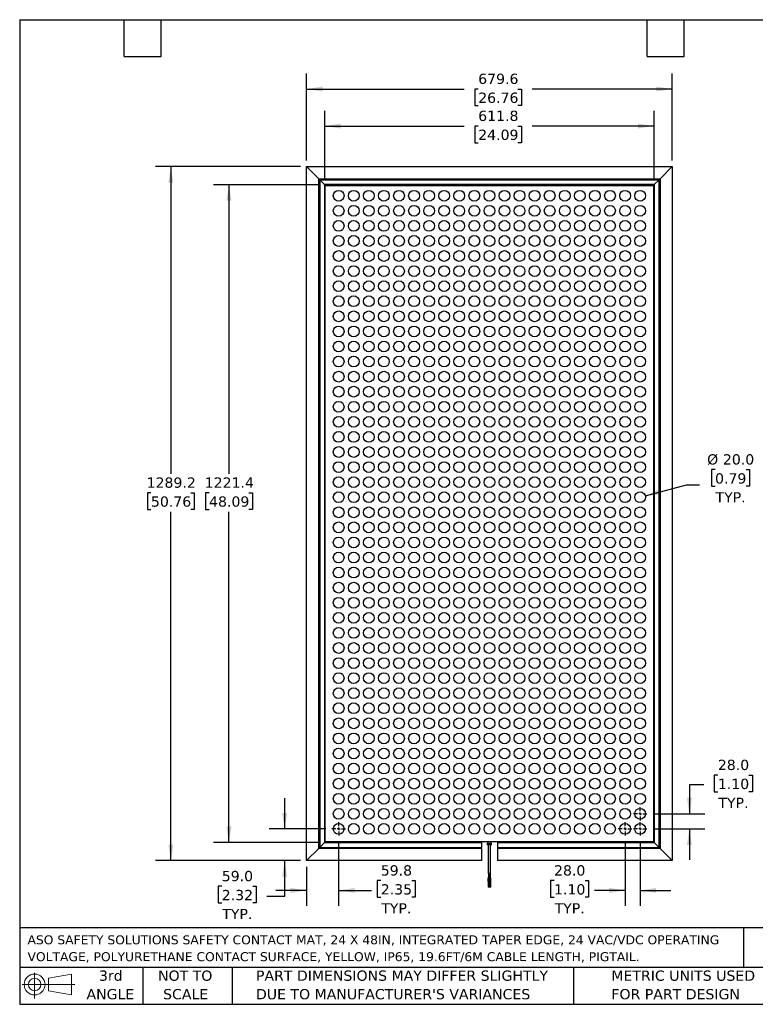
# Model space of a CAD drawing. Header units: millimetres. Extents: x 57 to 2457, y 57 to 1886.
# Tile 1 of 38: x 57 to 1424, y 57 to 1886. Entities that reach past the tile are written whole.
import ezdxf

# ---------------------------------------------------------------- set-up
doc = ezdxf.new("R2010")
doc.units = ezdxf.units.MM
doc.header["$LTSCALE"] = 9
doc.linetypes.add('SLD-Center', pattern=[19.05, 15.24, -1.27, 1.27, -1.27])
doc.linetypes.add('SLD-Solid', pattern=[0])
doc.layers.add('CENTER', color=40, linetype='SLD-Center')
doc.layers.add('DIMENSIONS', color=140, linetype='SLD-Solid', lineweight=25)
doc.layers.add('TEXT', color=140, linetype='SLD-Solid', lineweight=25)
doc.styles.add('SLDTEXTSTYLE0', font='VERDANA.TTF')
doc.dimstyles.new('SLDDIMSTYLE0', dxfattribs={"dimtxt": 19.42207, "dimasz": 29.718, "dimexe": 0, "dimexo": 0.0625, "dimgap": 4.855518, "dimtad": 0, "dimtih": 1, "dimtoh": 1, "dimrnd": 1e-09, "dimzin": 12, "dimdsep": 46, "dimtxsty": 'SLDTEXTSTYLE0', "dimsah": 1, "dimcen": 0.09, "dimadec": 0, "dimazin": 3, "dimtfac": 1, "dimtofl": 0, "dimtmove": 0, "dimatfit": 3, "dimfxl": 0, "dimfrac": 2, "dimtolj": 1, "dimtzin": 12, "dimarcsym": 0})
doc.dimstyles.new('SLDDIMSTYLE1', dxfattribs={"dimtxt": 19.42207, "dimasz": 29.718, "dimexe": 0, "dimexo": 0.0625, "dimgap": 4.855518, "dimtad": 0, "dimtih": 1, "dimtoh": 1, "dimrnd": 1e-09, "dimzin": 12, "dimdsep": 46, "dimtxsty": 'SLDTEXTSTYLE0', "dimsah": 1, "dimcen": 0.09, "dimadec": 0, "dimazin": 3, "dimtfac": 1, "dimtmove": 0, "dimatfit": 0, "dimfxl": 0, "dimfrac": 2, "dimtolj": 1, "dimtzin": 12, "dimarcsym": 0})
doc.dimstyles.new('SLDDIMSTYLE2', dxfattribs={"dimtxt": 19.42207, "dimasz": 29.718, "dimexe": 0, "dimexo": 0.0625, "dimgap": 4.855518, "dimtad": 0, "dimtih": 1, "dimtoh": 1, "dimrnd": 1e-09, "dimzin": 4, "dimdsep": 46, "dimtxsty": 'SLDTEXTSTYLE0', "dimsah": 1, "dimcen": 0.09, "dimadec": 0, "dimazin": 1, "dimtfac": 1, "dimtmove": 0, "dimatfit": 0, "dimfxl": 0, "dimfrac": 2, "dimtolj": 1, "dimtzin": 12, "dimarcsym": 0})
doc.dimstyles.new('SLDDIMSTYLE3', dxfattribs={"dimtxt": 19.42207, "dimasz": 29.718, "dimexe": 0, "dimexo": 0.0625, "dimgap": 4.855518, "dimtad": 0, "dimtih": 1, "dimtoh": 1, "dimrnd": 1e-09, "dimzin": 4, "dimdsep": 46, "dimtxsty": 'SLDTEXTSTYLE0', "dimsah": 1, "dimcen": 0, "dimadec": 0, "dimazin": 1, "dimtfac": 1, "dimtofl": 0, "dimtmove": 0, "dimatfit": 3, "dimfxl": 0, "dimfrac": 2, "dimtolj": 1, "dimtzin": 12, "dimarcsym": 0})

# ---------------------------------------------------------------- blocks, each defined once
blk = doc.blocks.new('Block11')
at = {"color": 7, "linetype": 'SLD-Solid', "lineweight": 18}
for p, q in [((23.3, 47.8), (23.3, 0)), ((49.3, 37.5), (91.6, 45.3)), ((49.3, 14.4), (49.3, 37.5)), ((91.6, 45.3), (91.6, 6.6)), ((0, 25.9), (97.9, 25.9)), ((49.3, 14.4), (91.6, 6.6))]:
    blk.add_line(p, q, dxfattribs=at)
for radius in [19.4, 11.6]:
    blk.add_circle((23.3, 25.9), radius, dxfattribs=at)
blk = doc.blocks.new('Block12')
at = {"color": 7, "linetype": 'Continuous'}
blk.add_blockref('Block11', (0, 0), dxfattribs=at)
blk = doc.blocks.new('SW_NOTE_0')
at = {"layer": 'TEXT', "color": 0, "char_height": 16.669, "attachment_point": 1, "style": 'SLDTEXTSTYLE0'}
for s, insert in [('ASO SAFETY SOLUTIONS SAFETY CONTACT MAT, 24 X 48IN, INTEGRATED TAPER EDGE, 24 VAC/VDC OPERATING ', (0, 21.2)), ('VOLTAGE, POLYURETHANE CONTACT SURFACE, YELLOW, IP65, 19.6FT/6M CABLE LENGTH, PIGTAIL.', (0, -10.1))]:
    blk.add_mtext(s, dxfattribs=dict(at, insert=insert))
blk = doc.blocks.new('SW_NOTE_0_3')
at = {"layer": 'TEXT', "color": 0, "char_height": 19.05, "attachment_point": 1, "style": 'SLDTEXTSTYLE0'}
for s, insert in [('PART DIMENSIONS MAY DIFFER SLIGHTLY ', (0, 24.2)), ("DUE TO MANUFACTURER'S VARIANCES", (0, -10.2))]:
    blk.add_mtext(s, dxfattribs=dict(at, insert=insert))
blk = doc.blocks.new('SW_NOTE_0_4')
at = {"layer": 'TEXT', "color": 0, "char_height": 19.05, "attachment_point": 2, "style": 'SLDTEXTSTYLE0'}
for s, insert in [('NOT TO', (47.3, 24.2)), ('SCALE', (48.2, -10.2))]:
    blk.add_mtext(s, dxfattribs=dict(at, insert=insert))
blk = doc.blocks.new('SW_NOTE_0_5')
at = {"layer": 'TEXT', "color": 0, "char_height": 19.05, "attachment_point": 2, "style": 'SLDTEXTSTYLE0'}
for s, insert in [('3rd', (20.8, 24.2)), ('ANGLE', (20, -10.2))]:
    blk.add_mtext(s, dxfattribs=dict(at, insert=insert))
blk = doc.blocks.new('SW_NOTE_0_6')
at = {"layer": 'TEXT', "color": 0, "char_height": 19.05, "attachment_point": 1, "style": 'SLDTEXTSTYLE0'}
for s, insert in [('METRIC UNITS USED ', (0, 24.2)), ('FOR PART DESIGN', (0, -10.2))]:
    blk.add_mtext(s, dxfattribs=dict(at, insert=insert))
blk = doc.blocks.new('_D')
at = {"layer": 'DIMENSIONS'}
for p, q in [((623.8, 1590.7), (623.8, 1716.9)), ((1235.6, 1590.7), (1235.6, 1716.9)), ((623.8, 1688.4), (882.6, 1688.4)), ((908.9, 1688.4), (902.4, 1688.4)), ((902.4, 1688.4), (902.4, 1657.5)), ((982.8, 1688.4), (989.3, 1688.4)), ((989.3, 1688.4), (989.3, 1657.5)), ((1235.6, 1688.4), (1009.1, 1688.4)), ((902.4, 1657.5), (908.9, 1657.5)), ((989.3, 1657.5), (982.8, 1657.5))]:
    blk.add_line(p, q, dxfattribs=at)
for points in [[(623.8, 1688.4), (653.5, 1683.8), (653.5, 1692.9)], [(1235.6, 1688.4), (1205.9, 1692.9), (1205.9, 1683.8)]]:
    blk.add_solid(points, dxfattribs=at)
at = {"layer": 'DIMENSIONS', "char_height": 19.05, "attachment_point": 1, "style": 'SLDTEXTSTYLE0'}
for s, insert in [('611.8', (908.9, 1716.9)), ('24.09', (908.9, 1681.7))]:
    blk.add_mtext(s, dxfattribs=dict(at, insert=insert))
blk = doc.blocks.new('_D_1')
at = {"layer": 'DIMENSIONS'}
for p, q in [((589.9, 1624.6), (589.9, 1785.8)), ((1269.5, 1624.6), (1269.5, 1785.8)), ((589.9, 1757.2), (882.6, 1757.2)), ((908.9, 1757.2), (902.4, 1757.2)), ((902.4, 1757.2), (902.4, 1726.3)), ((982.8, 1757.2), (989.3, 1757.2)), ((989.3, 1757.2), (989.3, 1726.3)), ((1269.5, 1757.2), (1009.1, 1757.2)), ((902.4, 1726.3), (908.9, 1726.3)), ((989.3, 1726.3), (982.8, 1726.3))]:
    blk.add_line(p, q, dxfattribs=at)
for points in [[(589.9, 1757.2), (619.7, 1752.6), (619.7, 1761.8)], [(1269.5, 1757.2), (1239.8, 1761.8), (1239.8, 1752.6)]]:
    blk.add_solid(points, dxfattribs=at)
at = {"layer": 'DIMENSIONS', "char_height": 19.05, "attachment_point": 1, "style": 'SLDTEXTSTYLE0'}
for s, insert in [('679.6', (908.9, 1785.7)), ('26.76', (908.9, 1750.5))]:
    blk.add_mtext(s, dxfattribs=dict(at, insert=insert))
blk = doc.blocks.new('_D_2')
at = {"layer": 'DIMENSIONS'}
for p, q in [((612.4, 1579.3), (417.4, 1579.3)), ((445.9, 1579.3), (445.9, 1042.4)), ((409, 1007.2), (402.5, 1007.2)), ((402.5, 1007.2), (402.5, 976.3)), ((482.9, 1007.2), (489.4, 1007.2)), ((489.4, 1007.2), (489.4, 976.3)), ((402.5, 976.3), (409, 976.3)), ((445.9, 357.9), (445.9, 972)), ((489.4, 976.3), (482.9, 976.3)), ((612.4, 357.9), (417.4, 357.9))]:
    blk.add_line(p, q, dxfattribs=at)
for points in [[(445.9, 1579.3), (441.4, 1549.6), (450.5, 1549.6)], [(445.9, 357.9), (450.5, 387.6), (441.4, 387.6)]]:
    blk.add_solid(points, dxfattribs=at)
at = {"layer": 'DIMENSIONS', "char_height": 19.05, "attachment_point": 1, "style": 'SLDTEXTSTYLE0'}
for s, insert in [('1221.4', (400.9, 1035.7)), ('48.09', (409, 1000.5))]:
    blk.add_mtext(s, dxfattribs=dict(at, insert=insert))
blk = doc.blocks.new('_D_3')
at = {"layer": 'DIMENSIONS'}
for p, q in [((578.5, 1613.2), (309.4, 1613.2)), ((337.9, 1613.2), (337.9, 1042.4)), ((301, 1007.2), (294.5, 1007.2)), ((294.5, 1007.2), (294.5, 976.3)), ((374.9, 1007.2), (381.4, 1007.2)), ((381.4, 1007.2), (381.4, 976.3)), ((294.5, 976.3), (301, 976.3)), ((337.9, 324), (337.9, 972)), ((381.4, 976.3), (374.9, 976.3)), ((578.5, 324), (309.4, 324))]:
    blk.add_line(p, q, dxfattribs=at)
for points in [[(337.9, 1613.2), (333.4, 1583.5), (342.5, 1583.5)], [(337.9, 324), (342.5, 353.7), (333.4, 353.7)]]:
    blk.add_solid(points, dxfattribs=at)
at = {"layer": 'DIMENSIONS', "char_height": 19.05, "attachment_point": 1, "style": 'SLDTEXTSTYLE0'}
for s, insert in [('1289.2', (292.9, 1035.7)), ('50.76', (301, 1000.5))]:
    blk.add_mtext(s, dxfattribs=dict(at, insert=insert))
blk = doc.blocks.new('_D_4')
at = {"layer": 'DIMENSIONS'}
for p, q in [((649.7, 359), (649.7, 240.1)), ((589.9, 312.6), (589.9, 240.1)), ((727.9, 286.9), (721.3, 286.9)), ((721.3, 286.9), (721.3, 256)), ((785.6, 286.9), (792.1, 286.9)), ((792.1, 286.9), (792.1, 256)), ((589.9, 268.7), (532.8, 268.7)), ((649.7, 268.7), (710.5, 268.7)), ((721.3, 256), (727.9, 256)), ((792.1, 256), (785.6, 256))]:
    blk.add_line(p, q, dxfattribs=at)
for points in [[(589.9, 268.7), (560.2, 273.3), (560.2, 264.1)], [(649.7, 268.7), (679.5, 264.1), (679.5, 273.3)]]:
    blk.add_solid(points, dxfattribs=at)
at = {"layer": 'DIMENSIONS', "char_height": 19.05, "attachment_point": 1, "style": 'SLDTEXTSTYLE0'}
for s, insert in [('59.8', (727.9, 315.4)), ('2.35', (727.9, 280.2)), ('TYP.', (728.8, 245))]:
    blk.add_mtext(s, dxfattribs=dict(at, insert=insert))
blk = doc.blocks.new('_D_5')
at = {"layer": 'DIMENSIONS'}
for p, q in [((549.4, 383), (549.4, 440.1)), ((625.8, 383), (520.8, 383)), ((578.5, 324), (520.8, 324)), ((549.4, 258.1), (549.4, 324)), ((432.5, 276.3), (426, 276.3)), ((426, 276.3), (426, 245.4)), ((490.2, 276.3), (496.7, 276.3)), ((496.7, 276.3), (496.7, 245.4)), ((516.3, 258.1), (549.4, 258.1)), ((426, 245.4), (432.5, 245.4)), ((496.7, 245.4), (490.2, 245.4))]:
    blk.add_line(p, q, dxfattribs=at)
for points in [[(549.4, 383), (553.9, 412.7), (544.8, 412.7)], [(549.4, 324), (544.8, 294.3), (553.9, 294.3)]]:
    blk.add_solid(points, dxfattribs=at)
at = {"layer": 'DIMENSIONS', "char_height": 19.05, "attachment_point": 1, "style": 'SLDTEXTSTYLE0'}
for s, insert in [('59.0', (432.5, 304.9)), ('2.32', (432.5, 269.6)), ('TYP.', (433.4, 234.4))]:
    blk.add_mtext(s, dxfattribs=dict(at, insert=insert))
blk = doc.blocks.new('_D_6')
at = {"layer": 'DIMENSIONS'}
for p, q in [((1354.1, 482.8), (1347.5, 482.8)), ((1347.5, 482.8), (1347.5, 451.9)), ((1411.8, 482.8), (1418.3, 482.8)), ((1418.3, 482.8), (1418.3, 451.9)), ((1328, 464.6), (1301.2, 464.6)), ((1301.2, 464.6), (1301.2, 411)), ((1347.5, 451.9), (1354.1, 451.9)), ((1418.3, 451.9), (1411.8, 451.9)), ((1233.7, 411), (1329.8, 411)), ((1233.7, 383), (1329.8, 383)), ((1301.2, 383), (1301.2, 325.8))]:
    blk.add_line(p, q, dxfattribs=at)
for points in [[(1301.2, 411), (1305.8, 440.7), (1296.7, 440.7)], [(1301.2, 383), (1296.7, 353.3), (1305.8, 353.3)]]:
    blk.add_solid(points, dxfattribs=at)
at = {"layer": 'DIMENSIONS', "char_height": 19.05, "attachment_point": 1, "style": 'SLDTEXTSTYLE0'}
for s, insert in [('28.0', (1354.1, 511.4)), ('1.10', (1354.1, 476.1)), ('TYP.', (1355, 440.9))]:
    blk.add_mtext(s, dxfattribs=dict(at, insert=insert))
blk = doc.blocks.new('_D_7')
at = {"layer": 'DIMENSIONS'}
for p, q in [((1181.7, 359), (1181.7, 240.1)), ((1209.7, 359), (1209.7, 240.1)), ((1049.8, 286.9), (1043.3, 286.9)), ((1043.3, 286.9), (1043.3, 256)), ((1107.5, 286.9), (1114.1, 286.9)), ((1114.1, 286.9), (1114.1, 256)), ((1181.7, 268.7), (1124.9, 268.7)), ((1209.7, 268.7), (1266.9, 268.7)), ((1043.3, 256), (1049.8, 256)), ((1114.1, 256), (1107.5, 256))]:
    blk.add_line(p, q, dxfattribs=at)
for points in [[(1181.7, 268.7), (1152, 273.3), (1152, 264.1)], [(1209.7, 268.7), (1239.5, 264.1), (1239.5, 273.3)]]:
    blk.add_solid(points, dxfattribs=at)
at = {"layer": 'DIMENSIONS', "char_height": 19.05, "attachment_point": 1, "style": 'SLDTEXTSTYLE0'}
for s, insert in [('28.0', (1049.8, 315.4)), ('1.10', (1049.8, 280.2)), ('TYP.', (1050.8, 245))]:
    blk.add_mtext(s, dxfattribs=dict(at, insert=insert))
blk = doc.blocks.new('_D_8')
at = {"layer": 'DIMENSIONS'}
for p, q in [((1348.9, 1050.2), (1342.4, 1050.2)), ((1342.4, 1050.2), (1342.4, 1019.3)), ((1406.6, 1050.2), (1413.1, 1050.2)), ((1413.1, 1050.2), (1413.1, 1019.3)), ((1219.4, 1001.6), (1295.6, 1022)), ((1295.6, 1022), (1319.9, 1022)), ((1342.4, 1019.3), (1348.9, 1019.3)), ((1413.1, 1019.3), (1406.6, 1019.3))]:
    blk.add_line(p, q, dxfattribs=at)
blk.add_solid([(1219.4, 1001.6), (1249.3, 1004.9), (1246.9, 1013.7)], dxfattribs=at)
at = {"layer": 'DIMENSIONS', "char_height": 19.05, "attachment_point": 1, "style": 'SLDTEXTSTYLE0'}
for s, insert in [('%%c', (1334.2, 1078.8)), ('20.0', (1363.5, 1078.8)), ('0.79', (1348.9, 1043.5)), ('TYP.', (1349.8, 1008.3))]:
    blk.add_mtext(s, dxfattribs=dict(at, insert=insert))
blk = doc.blocks.new('SW_CENTERMARKSYMBOL_0')
at = {"layer": 'CENTER', "color": 0}
for p, q in [((-5.08, 0), (-12.54, 0)), ((0, 0), (-2.54, 0)), ((0, 5.08), (0, 12.54)), ((0, 0), (0, 2.54)), ((0, 0), (0, -2.54)), ((0, 0), (2.54, 0)), ((5.08, 0), (12.54, 0)), ((0, -5.08), (0, -12.54))]:
    blk.add_line(p, q, dxfattribs=at)
blk = doc.blocks.new('SW_CENTERMARKSYMBOL_1')
at = {"layer": 'CENTER', "color": 0}
for p, q in [((-5.08, 0), (-12.54, 0)), ((0, 0), (-2.54, 0)), ((0, 5.08), (0, 12.54)), ((0, 0), (0, 2.54)), ((0, 0), (0, -2.54)), ((0, 0), (2.54, 0)), ((5.08, 0), (12.54, 0)), ((0, -5.08), (0, -12.54))]:
    blk.add_line(p, q, dxfattribs=at)
blk = doc.blocks.new('SW_CENTERMARKSYMBOL_2')
at = {"layer": 'CENTER', "color": 0}
for p, q in [((-5.08, 0), (-12.54, 0)), ((0, 0), (-2.54, 0)), ((0, 5.08), (0, 12.54)), ((0, 0), (0, 2.54)), ((0, 0), (0, -2.54)), ((0, 0), (2.54, 0)), ((5.08, 0), (12.54, 0)), ((0, -5.08), (0, -12.54))]:
    blk.add_line(p, q, dxfattribs=at)
blk = doc.blocks.new('SW_CENTERMARKSYMBOL_3')
at = {"layer": 'CENTER', "color": 0}
for p, q in [((-5.08, 0), (-12.54, 0)), ((0, 0), (-2.54, 0)), ((0, 5.08), (0, 12.54)), ((0, 0), (0, 2.54)), ((0, 0), (0, -2.54)), ((0, 0), (2.54, 0)), ((5.08, 0), (12.54, 0)), ((0, -5.08), (0, -12.54))]:
    blk.add_line(p, q, dxfattribs=at)

msp = doc.modelspace()

# ---------------------------------------------------------------- linework, layer by layer
for p, q in [((589.935, 1613.187), (612.582, 1590.54)), ((589.935, 1613.187), (1269.535, 1613.187)), ((589.935, 323.987), (589.935, 1613.187)), ((1246.887, 1590.54), (1269.535, 1613.187)), ((1269.535, 1613.187), (1269.535, 323.987)), ((612.582, 1590.54), (1246.887, 1590.54)), ((612.582, 1590.54), (613.92, 1589.202)), ((612.582, 346.634), (612.582, 1590.54)), ((613.92, 347.972), (613.92, 1589.202)), ((613.92, 1589.202), (614.589, 1588.533)), ((613.92, 1589.202), (1245.549, 1589.202)), ((623.552, 1579.57), (614.589, 1588.533)), ((614.589, 1588.533), (1244.88, 1588.533)), ((614.589, 1588.533), (614.589, 348.641)), ((1235.917, 1579.57), (623.552, 1579.57)), ((623.631, 1579.49), (623.552, 1579.57)), ((623.552, 1579.57), (623.552, 357.604)), ((1235.838, 1579.49), (623.631, 1579.49)), ((623.631, 1579.49), (623.631, 357.684)), ((623.831, 1579.29), (623.631, 1579.49)), ((1235.638, 1579.29), (623.831, 1579.29)), ((623.831, 1579.29), (623.831, 357.884)), ((624.935, 358.987), (624.935, 1578.187)), ((624.935, 1578.187), (1234.535, 1578.187)), ((1234.535, 1578.187), (1234.535, 358.987)), ((1235.838, 1579.49), (1235.638, 1579.29)), ((1235.638, 357.884), (1235.638, 1579.29)), ((1235.917, 1579.57), (1235.838, 1579.49)), ((1235.838, 357.684), (1235.838, 1579.49)), ((1244.88, 1588.533), (1235.917, 1579.57)), ((1235.917, 1579.57), (1235.917, 357.604)), ((1244.88, 1588.533), (1245.549, 1589.202)), ((1244.88, 348.641), (1244.88, 1588.533)), ((1245.549, 1589.202), (1246.887, 1590.54)), ((1245.549, 1589.202), (1245.549, 347.972)), ((1246.887, 1590.54), (1246.887, 346.634)), ((613.92, 347.972), (612.582, 346.634)), ((614.589, 348.641), (613.92, 347.972)), ((914.735, 347.972), (613.92, 347.972)), ((623.552, 357.604), (614.589, 348.641)), ((614.589, 348.641), (914.735, 348.641)), ((623.631, 357.684), (623.552, 357.604)), ((914.735, 357.604), (623.552, 357.604)), ((623.631, 357.684), (623.831, 357.884)), ((623.631, 357.684), (914.735, 357.684)), ((623.831, 357.884), (914.735, 357.884)), ((1234.535, 358.987), (624.935, 358.987)), ((914.735, 357.884), (914.735, 358.987)), ((914.735, 357.884), (914.735, 357.684)), ((914.735, 357.684), (914.735, 357.604)), ((914.735, 357.604), (914.735, 348.641)), ((914.735, 347.972), (914.735, 348.641)), ((914.735, 346.634), (914.735, 347.972)), ((925.735, 356.487), (925.735, 353.487)), ((925.735, 356.487), (933.735, 356.487)), ((933.735, 353.487), (925.735, 353.487)), ((926.235, 358.987), (926.235, 356.487)), ((927.535, 353.487), (927.535, 299.987)), ((931.935, 299.987), (931.935, 353.487)), ((933.235, 356.487), (933.235, 358.987)), ((933.735, 353.487), (933.735, 356.487)), ((944.735, 358.987), (944.735, 357.884)), ((944.735, 357.884), (1235.638, 357.884)), ((944.735, 357.884), (944.735, 357.684)), ((944.735, 357.684), (944.735, 357.604)), ((1235.838, 357.684), (944.735, 357.684)), ((944.735, 357.604), (944.735, 348.641)), ((1235.917, 357.604), (944.735, 357.604)), ((944.735, 348.641), (1244.88, 348.641)), ((944.735, 348.641), (944.735, 347.972)), ((1245.549, 347.972), (944.735, 347.972)), ((944.735, 347.972), (944.735, 346.634)), ((1235.838, 357.684), (1235.638, 357.884)), ((1235.917, 357.604), (1235.838, 357.684)), ((1244.88, 348.641), (1235.917, 357.604)), ((1245.549, 347.972), (1244.88, 348.641)), ((1246.887, 346.634), (1245.549, 347.972)), ((612.582, 346.634), (589.935, 323.987)), ((914.735, 346.634), (612.582, 346.634)), ((914.735, 346.634), (914.735, 323.987)), ((1246.887, 346.634), (944.735, 346.634)), ((944.735, 346.634), (944.735, 323.987)), ((1269.535, 323.987), (1246.887, 346.634)), ((914.735, 323.987), (589.935, 323.987)), ((1269.535, 323.987), (944.735, 323.987)), ((927.964, 294.905), (927.084, 290.294)), ((931.935, 299.987), (927.535, 299.987)), ((927.964, 294.905), (927.992, 294.91)), ((928.003, 295.185), (927.975, 294.895)), ((927.99, 299.987), (927.99, 295.185)), ((928.018, 295.185), (927.99, 295.185)), ((929.19, 295.185), (928.018, 295.185)), ((928.263, 290.069), (929.142, 294.68)), ((929.131, 294.69), (929.177, 295.185)), ((929.19, 295.185), (929.19, 299.987)), ((929.497, 295.185), (929.193, 295.185)), ((929.495, 299.987), (929.495, 295.185)), ((929.495, 295.185), (929.508, 294.758)), ((930.276, 295.185), (929.495, 295.185)), ((929.508, 294.757), (929.785, 290.145)), ((930.695, 295.185), (930.276, 295.185)), ((931.479, 295.185), (930.691, 295.185)), ((930.695, 295.185), (930.695, 299.987)), ((930.706, 294.827), (930.695, 295.185)), ((930.983, 290.217), (930.706, 294.829)), ((931.494, 294.895), (931.466, 295.185)), ((931.479, 295.185), (931.479, 299.987)), ((932.385, 290.294), (931.505, 294.905)), ((927.036, 289.789), (927.036, 284.987)), ((927.036, 289.789), (927.064, 289.789)), ((928.236, 284.987), (927.036, 284.987)), ((927.096, 290.284), (927.049, 289.789)), ((927.064, 289.789), (928.236, 289.789)), ((927.112, 290.299), (927.084, 290.294)), ((927.236, 284.987), (927.236, 274.987)), ((927.636, 274.987), (927.236, 274.987)), ((928.036, 274.987), (927.636, 274.987)), ((928.036, 274.987), (928.036, 284.987)), ((928.223, 289.789), (928.251, 290.079)), ((928.236, 284.987), (928.236, 289.789)), ((928.486, 290.216), (928.473, 289.789)), ((928.473, 289.789), (928.473, 284.987)), ((928.473, 289.789), (929.253, 289.789)), ((929.673, 284.987), (928.473, 284.987)), ((928.575, 291.708), (928.486, 290.217)), ((928.673, 284.987), (928.673, 274.987)), ((929.073, 274.987), (928.673, 274.987)), ((929.473, 274.987), (929.073, 274.987)), ((929.253, 289.789), (929.673, 289.789)), ((929.473, 274.987), (929.473, 284.987)), ((929.673, 289.789), (929.684, 290.147)), ((929.673, 284.987), (929.673, 289.789)), ((929.684, 290.145), (929.735, 290.992)), ((929.785, 290.147), (929.796, 289.789)), ((929.796, 289.789), (929.796, 284.987)), ((929.796, 289.789), (930.577, 289.789)), ((930.996, 284.987), (929.796, 284.987)), ((929.996, 284.987), (929.996, 274.987)), ((930.396, 274.987), (929.996, 274.987)), ((930.796, 274.987), (930.396, 274.987)), ((930.577, 289.789), (930.996, 289.789)), ((930.796, 274.987), (930.796, 284.987)), ((930.894, 291.708), (931.206, 290.069)), ((930.996, 289.789), (930.983, 290.216)), ((930.996, 284.987), (930.996, 289.789)), ((931.235, 290.064), (931.206, 290.069)), ((931.218, 290.079), (931.246, 289.789)), ((931.233, 289.789), (931.233, 284.987)), ((931.233, 289.789), (931.26, 289.789)), ((932.433, 284.987), (931.233, 284.987)), ((931.26, 289.789), (932.433, 289.789)), ((931.433, 284.987), (931.433, 274.987)), ((931.833, 274.987), (931.433, 274.987)), ((932.233, 274.987), (931.833, 274.987)), ((932.233, 274.987), (932.233, 284.987)), ((932.42, 289.789), (932.373, 290.284)), ((932.433, 284.987), (932.433, 289.789))]:
    msp.add_line(p, q)
at = {"flags": 128}
for points in [[(929.131, 294.703), (929.306, 294.684), (929.513, 294.675)], [(930.284, 294.91), (930.489, 294.902), (930.637, 294.876), (930.703, 294.838), (930.706, 294.829)], [(929.684, 290.145), (929.681, 290.136), (929.614, 290.098), (929.467, 290.072), (929.262, 290.064)], [(930.983, 290.216), (930.981, 290.226), (930.914, 290.264), (930.767, 290.29), (930.561, 290.299)]]:
    msp.add_lwpolyline(points, dxfattribs=at)
for centre in [(649.735, 1558.987), (677.735, 1558.987), (705.735, 1558.987), (733.735, 1558.987), (761.735, 1558.987), (789.735, 1558.987), (817.735, 1558.987), (845.735, 1558.987), (873.735, 1558.987), (901.735, 1558.987), (929.735, 1558.987), (957.735, 1558.987), (985.735, 1558.987), (1013.735, 1558.987), (1041.735, 1558.987), (1069.735, 1558.987), (1097.735, 1558.987), (1125.735, 1558.987), (1153.735, 1558.987), (1181.735, 1558.987), (1209.735, 1558.987), (649.735, 1530.987), (677.735, 1530.987), (705.735, 1530.987), (733.735, 1530.987), (761.735, 1530.987), (789.735, 1530.987), (817.735, 1530.987), (845.735, 1530.987), (873.735, 1530.987), (901.735, 1530.987), (929.735, 1530.987), (957.735, 1530.987), (985.735, 1530.987), (1013.735, 1530.987), (1041.735, 1530.987), (1069.735, 1530.987), (1097.735, 1530.987), (1125.735, 1530.987), (1153.735, 1530.987), (1181.735, 1530.987), (1209.735, 1530.987), (649.735, 1502.987), (677.735, 1502.987), (705.735, 1502.987), (733.735, 1502.987), (761.735, 1502.987), (789.735, 1502.987), (817.735, 1502.987), (845.735, 1502.987), (873.735, 1502.987), (901.735, 1502.987), (929.735, 1502.987), (957.735, 1502.987), (985.735, 1502.987), (1013.735, 1502.987), (1041.735, 1502.987), (1069.735, 1502.987), (1097.735, 1502.987), (1125.735, 1502.987), (1153.735, 1502.987), (1181.735, 1502.987), (1209.735, 1502.987), (649.735, 1474.987), (677.735, 1474.987), (705.735, 1474.987), (733.735, 1474.987), (761.735, 1474.987), (789.735, 1474.987), (817.735, 1474.987), (845.735, 1474.987), (873.735, 1474.987), (901.735, 1474.987), (929.735, 1474.987), (957.735, 1474.987), (985.735, 1474.987), (1013.735, 1474.987), (1041.735, 1474.987), (1069.735, 1474.987), (1097.735, 1474.987), (1125.735, 1474.987), (1153.735, 1474.987), (1181.735, 1474.987), (1209.735, 1474.987), (649.735, 1446.987), (677.735, 1446.987), (705.735, 1446.987), (733.735, 1446.987), (761.735, 1446.987), (789.735, 1446.987), (817.735, 1446.987), (845.735, 1446.987), (873.735, 1446.987), (901.735, 1446.987), (929.735, 1446.987), (957.735, 1446.987), (985.735, 1446.987), (1013.735, 1446.987), (1041.735, 1446.987), (1069.735, 1446.987), (1097.735, 1446.987), (1125.735, 1446.987), (1153.735, 1446.987), (1181.735, 1446.987), (1209.735, 1446.987), (649.735, 1418.987), (677.735, 1418.987), (705.735, 1418.987), (733.735, 1418.987), (761.735, 1418.987), (789.735, 1418.987), (817.735, 1418.987), (845.735, 1418.987), (873.735, 1418.987), (901.735, 1418.987), (929.735, 1418.987), (957.735, 1418.987), (985.735, 1418.987), (1013.735, 1418.987), (1041.735, 1418.987), (1069.735, 1418.987), (1097.735, 1418.987), (1125.735, 1418.987), (1153.735, 1418.987), (1181.735, 1418.987), (1209.735, 1418.987), (649.735, 1390.987), (677.735, 1390.987), (705.735, 1390.987), (733.735, 1390.987), (761.735, 1390.987), (789.735, 1390.987), (817.735, 1390.987), (845.735, 1390.987), (873.735, 1390.987), (901.735, 1390.987), (929.735, 1390.987), (957.735, 1390.987), (985.735, 1390.987), (1013.735, 1390.987), (1041.735, 1390.987), (1069.735, 1390.987), (1097.735, 1390.987), (1125.735, 1390.987), (1153.735, 1390.987), (1181.735, 1390.987), (1209.735, 1390.987), (649.735, 1362.987), (677.735, 1362.987), (705.735, 1362.987), (733.735, 1362.987), (761.735, 1362.987), (789.735, 1362.987), (817.735, 1362.987), (845.735, 1362.987), (873.735, 1362.987), (901.735, 1362.987), (929.735, 1362.987), (957.735, 1362.987), (985.735, 1362.987), (1013.735, 1362.987), (1041.735, 1362.987), (1069.735, 1362.987), (1097.735, 1362.987), (1125.735, 1362.987), (1153.735, 1362.987), (1181.735, 1362.987), (1209.735, 1362.987), (649.735, 1334.987), (677.735, 1334.987), (705.735, 1334.987), (733.735, 1334.987), (761.735, 1334.987), (789.735, 1334.987), (817.735, 1334.987), (845.735, 1334.987), (873.735, 1334.987), (901.735, 1334.987), (929.735, 1334.987), (957.735, 1334.987), (985.735, 1334.987), (1013.735, 1334.987), (1041.735, 1334.987), (1069.735, 1334.987), (1097.735, 1334.987), (1125.735, 1334.987), (1153.735, 1334.987), (1181.735, 1334.987), (1209.735, 1334.987), (649.735, 1306.987), (677.735, 1306.987), (705.735, 1306.987), (733.735, 1306.987), (761.735, 1306.987), (789.735, 1306.987), (817.735, 1306.987), (845.735, 1306.987), (873.735, 1306.987), (901.735, 1306.987), (929.735, 1306.987), (957.735, 1306.987), (985.735, 1306.987), (1013.735, 1306.987), (1041.735, 1306.987), (1069.735, 1306.987), (1097.735, 1306.987), (1125.735, 1306.987), (1153.735, 1306.987), (1181.735, 1306.987), (1209.735, 1306.987), (649.735, 1278.987), (677.735, 1278.987), (705.735, 1278.987), (733.735, 1278.987), (761.735, 1278.987), (789.735, 1278.987), (817.735, 1278.987), (845.735, 1278.987), (873.735, 1278.987), (901.735, 1278.987), (929.735, 1278.987), (957.735, 1278.987), (985.735, 1278.987), (1013.735, 1278.987), (1041.735, 1278.987), (1069.735, 1278.987), (1097.735, 1278.987), (1125.735, 1278.987), (1153.735, 1278.987), (1181.735, 1278.987), (1209.735, 1278.987), (649.735, 1250.987), (677.735, 1250.987), (705.735, 1250.987), (733.735, 1250.987), (761.735, 1250.987), (789.735, 1250.987), (817.735, 1250.987), (845.735, 1250.987), (873.735, 1250.987), (901.735, 1250.987), (929.735, 1250.987), (957.735, 1250.987), (985.735, 1250.987), (1013.735, 1250.987), (1041.735, 1250.987), (1069.735, 1250.987), (1097.735, 1250.987), (1125.735, 1250.987), (1153.735, 1250.987), (1181.735, 1250.987), (1209.735, 1250.987), (649.735, 1222.987), (677.735, 1222.987), (705.735, 1222.987), (733.735, 1222.987), (761.735, 1222.987), (789.735, 1222.987), (817.735, 1222.987), (845.735, 1222.987), (873.735, 1222.987), (901.735, 1222.987), (929.735, 1222.987), (957.735, 1222.987), (985.735, 1222.987), (1013.735, 1222.987), (1041.735, 1222.987), (1069.735, 1222.987), (1097.735, 1222.987), (1125.735, 1222.987), (1153.735, 1222.987), (1181.735, 1222.987), (1209.735, 1222.987), (649.735, 1194.987), (677.735, 1194.987), (705.735, 1194.987), (733.735, 1194.987), (761.735, 1194.987), (789.735, 1194.987), (817.735, 1194.987), (845.735, 1194.987), (873.735, 1194.987), (901.735, 1194.987), (929.735, 1194.987), (957.735, 1194.987), (985.735, 1194.987), (1013.735, 1194.987), (1041.735, 1194.987), (1069.735, 1194.987), (1097.735, 1194.987), (1125.735, 1194.987), (1153.735, 1194.987), (1181.735, 1194.987), (1209.735, 1194.987), (649.735, 1166.987), (677.735, 1166.987), (705.735, 1166.987), (733.735, 1166.987), (761.735, 1166.987), (789.735, 1166.987), (817.735, 1166.987), (845.735, 1166.987), (873.735, 1166.987), (901.735, 1166.987), (929.735, 1166.987), (957.735, 1166.987), (985.735, 1166.987), (1013.735, 1166.987), (1041.735, 1166.987), (1069.735, 1166.987), (1097.735, 1166.987), (1125.735, 1166.987), (1153.735, 1166.987), (1181.735, 1166.987), (1209.735, 1166.987), (649.735, 1138.987), (677.735, 1138.987), (705.735, 1138.987), (733.735, 1138.987), (761.735, 1138.987), (789.735, 1138.987), (817.735, 1138.987), (845.735, 1138.987), (873.735, 1138.987), (901.735, 1138.987), (929.735, 1138.987), (957.735, 1138.987), (985.735, 1138.987), (1013.735, 1138.987), (1041.735, 1138.987), (1069.735, 1138.987), (1097.735, 1138.987), (1125.735, 1138.987), (1153.735, 1138.987), (1181.735, 1138.987), (1209.735, 1138.987), (649.735, 1110.987), (677.735, 1110.987), (705.735, 1110.987), (733.735, 1110.987), (761.735, 1110.987), (789.735, 1110.987), (817.735, 1110.987), (845.735, 1110.987), (873.735, 1110.987), (901.735, 1110.987), (929.735, 1110.987), (957.735, 1110.987), (985.735, 1110.987), (1013.735, 1110.987), (1041.735, 1110.987), (1069.735, 1110.987), (1097.735, 1110.987), (1125.735, 1110.987), (1153.735, 1110.987), (1181.735, 1110.987), (1209.735, 1110.987), (649.735, 1082.987), (677.735, 1082.987), (705.735, 1082.987), (733.735, 1082.987), (761.735, 1082.987), (789.735, 1082.987), (817.735, 1082.987), (845.735, 1082.987), (873.735, 1082.987), (901.735, 1082.987), (929.735, 1082.987), (957.735, 1082.987), (985.735, 1082.987), (1013.735, 1082.987), (1041.735, 1082.987), (1069.735, 1082.987), (1097.735, 1082.987), (1125.735, 1082.987), (1153.735, 1082.987), (1181.735, 1082.987), (1209.735, 1082.987), (649.735, 1054.987), (677.735, 1054.987), (705.735, 1054.987), (733.735, 1054.987), (761.735, 1054.987), (789.735, 1054.987), (817.735, 1054.987), (845.735, 1054.987), (873.735, 1054.987), (901.735, 1054.987), (929.735, 1054.987), (957.735, 1054.987), (985.735, 1054.987), (1013.735, 1054.987), (1041.735, 1054.987), (1069.735, 1054.987), (1097.735, 1054.987), (1125.735, 1054.987), (1153.735, 1054.987), (1181.735, 1054.987), (1209.735, 1054.987), (649.735, 1026.987), (677.735, 1026.987), (705.735, 1026.987), (733.735, 1026.987), (761.735, 1026.987), (789.735, 1026.987), (817.735, 1026.987), (845.735, 1026.987), (873.735, 1026.987), (901.735, 1026.987), (929.735, 1026.987), (957.735, 1026.987), (985.735, 1026.987), (1013.735, 1026.987), (1041.735, 1026.987), (1069.735, 1026.987), (1097.735, 1026.987), (1125.735, 1026.987), (1153.735, 1026.987), (1181.735, 1026.987), (1209.735, 1026.987), (649.735, 998.987), (677.735, 998.987), (705.735, 998.987), (733.735, 998.987), (761.735, 998.987), (789.735, 998.987), (817.735, 998.987), (845.735, 998.987), (873.735, 998.987), (901.735, 998.987), (929.735, 998.987), (957.735, 998.987), (985.735, 998.987), (1013.735, 998.987), (1041.735, 998.987), (1069.735, 998.987), (1097.735, 998.987), (1125.735, 998.987), (1153.735, 998.987), (1181.735, 998.987), (1209.735, 998.987), (649.735, 970.987), (677.735, 970.987), (705.735, 970.987), (733.735, 970.987), (761.735, 970.987), (789.735, 970.987), (817.735, 970.987), (845.735, 970.987), (873.735, 970.987), (901.735, 970.987), (929.735, 970.987), (957.735, 970.987), (985.735, 970.987), (1013.735, 970.987), (1041.735, 970.987), (1069.735, 970.987), (1097.735, 970.987), (1125.735, 970.987), (1153.735, 970.987), (1181.735, 970.987), (1209.735, 970.987), (649.735, 942.987), (677.735, 942.987), (705.735, 942.987), (733.735, 942.987), (761.735, 942.987), (789.735, 942.987), (817.735, 942.987), (845.735, 942.987), (873.735, 942.987), (901.735, 942.987), (929.735, 942.987), (957.735, 942.987), (985.735, 942.987), (1013.735, 942.987), (1041.735, 942.987), (1069.735, 942.987), (1097.735, 942.987), (1125.735, 942.987), (1153.735, 942.987), (1181.735, 942.987), (1209.735, 942.987), (649.735, 914.987), (677.735, 914.987), (705.735, 914.987), (733.735, 914.987), (761.735, 914.987), (789.735, 914.987), (817.735, 914.987), (845.735, 914.987), (873.735, 914.987), (901.735, 914.987), (929.735, 914.987), (957.735, 914.987), (985.735, 914.987), (1013.735, 914.987), (1041.735, 914.987), (1069.735, 914.987), (1097.735, 914.987), (1125.735, 914.987), (1153.735, 914.987), (1181.735, 914.987), (1209.735, 914.987), (649.735, 886.987), (677.735, 886.987), (705.735, 886.987), (733.735, 886.987), (761.735, 886.987), (789.735, 886.987), (817.735, 886.987), (845.735, 886.987), (873.735, 886.987), (901.735, 886.987), (929.735, 886.987), (957.735, 886.987), (985.735, 886.987), (1013.735, 886.987), (1041.735, 886.987), (1069.735, 886.987), (1097.735, 886.987), (1125.735, 886.987), (1153.735, 886.987), (1181.735, 886.987), (1209.735, 886.987), (649.735, 858.987), (677.735, 858.987), (705.735, 858.987), (733.735, 858.987), (761.735, 858.987), (789.735, 858.987), (817.735, 858.987), (845.735, 858.987), (873.735, 858.987), (901.735, 858.987), (929.735, 858.987), (957.735, 858.987), (985.735, 858.987), (1013.735, 858.987), (1041.735, 858.987), (1069.735, 858.987), (1097.735, 858.987), (1125.735, 858.987), (1153.735, 858.987), (1181.735, 858.987), (1209.735, 858.987), (649.735, 830.987), (677.735, 830.987), (705.735, 830.987), (733.735, 830.987), (761.735, 830.987), (789.735, 830.987), (817.735, 830.987), (845.735, 830.987), (873.735, 830.987), (901.735, 830.987), (929.735, 830.987), (957.735, 830.987), (985.735, 830.987), (1013.735, 830.987), (1041.735, 830.987), (1069.735, 830.987), (1097.735, 830.987), (1125.735, 830.987), (1153.735, 830.987), (1181.735, 830.987), (1209.735, 830.987), (649.735, 802.987), (677.735, 802.987), (705.735, 802.987), (733.735, 802.987), (761.735, 802.987), (789.735, 802.987), (817.735, 802.987), (845.735, 802.987), (873.735, 802.987), (901.735, 802.987), (929.735, 802.987), (957.735, 802.987), (985.735, 802.987), (1013.735, 802.987), (1041.735, 802.987), (1069.735, 802.987), (1097.735, 802.987), (1125.735, 802.987), (1153.735, 802.987), (1181.735, 802.987), (1209.735, 802.987), (649.735, 774.987), (677.735, 774.987), (705.735, 774.987), (733.735, 774.987), (761.735, 774.987), (789.735, 774.987), (817.735, 774.987), (845.735, 774.987), (873.735, 774.987), (901.735, 774.987), (929.735, 774.987), (957.735, 774.987), (985.735, 774.987), (1013.735, 774.987), (1041.735, 774.987), (1069.735, 774.987), (1097.735, 774.987), (1125.735, 774.987), (1153.735, 774.987), (1181.735, 774.987), (1209.735, 774.987), (649.735, 746.987), (677.735, 746.987), (705.735, 746.987), (733.735, 746.987), (761.735, 746.987), (789.735, 746.987), (817.735, 746.987), (845.735, 746.987), (873.735, 746.987), (901.735, 746.987), (929.735, 746.987), (957.735, 746.987), (985.735, 746.987), (1013.735, 746.987), (1041.735, 746.987), (1069.735, 746.987), (1097.735, 746.987), (1125.735, 746.987), (1153.735, 746.987), (1181.735, 746.987), (1209.735, 746.987), (649.735, 718.987), (677.735, 718.987), (705.735, 718.987), (733.735, 718.987), (761.735, 718.987), (789.735, 718.987), (817.735, 718.987), (845.735, 718.987), (873.735, 718.987), (901.735, 718.987), (929.735, 718.987), (957.735, 718.987), (985.735, 718.987), (1013.735, 718.987), (1041.735, 718.987), (1069.735, 718.987), (1097.735, 718.987), (1125.735, 718.987), (1153.735, 718.987), (1181.735, 718.987), (1209.735, 718.987), (649.735, 690.987), (677.735, 690.987), (705.735, 690.987), (733.735, 690.987), (761.735, 690.987), (789.735, 690.987), (817.735, 690.987), (845.735, 690.987), (873.735, 690.987), (901.735, 690.987), (929.735, 690.987), (957.735, 690.987), (985.735, 690.987), (1013.735, 690.987), (1041.735, 690.987), (1069.735, 690.987), (1097.735, 690.987), (1125.735, 690.987), (1153.735, 690.987), (1181.735, 690.987), (1209.735, 690.987), (649.735, 662.987), (677.735, 662.987), (705.735, 662.987), (733.735, 662.987), (761.735, 662.987), (789.735, 662.987), (817.735, 662.987), (845.735, 662.987), (873.735, 662.987), (901.735, 662.987), (929.735, 662.987), (957.735, 662.987), (985.735, 662.987), (1013.735, 662.987), (1041.735, 662.987), (1069.735, 662.987), (1097.735, 662.987), (1125.735, 662.987), (1153.735, 662.987), (1181.735, 662.987), (1209.735, 662.987), (649.735, 634.987), (677.735, 634.987), (705.735, 634.987), (733.735, 634.987), (761.735, 634.987), (789.735, 634.987), (817.735, 634.987), (845.735, 634.987), (873.735, 634.987), (901.735, 634.987), (929.735, 634.987), (957.735, 634.987), (985.735, 634.987), (1013.735, 634.987), (1041.735, 634.987), (1069.735, 634.987), (1097.735, 634.987), (1125.735, 634.987), (1153.735, 634.987), (1181.735, 634.987), (1209.735, 634.987), (649.735, 606.987), (677.735, 606.987), (705.735, 606.987), (733.735, 606.987), (761.735, 606.987), (789.735, 606.987), (817.735, 606.987), (845.735, 606.987), (873.735, 606.987), (901.735, 606.987), (929.735, 606.987), (957.735, 606.987), (985.735, 606.987), (1013.735, 606.987), (1041.735, 606.987), (1069.735, 606.987), (1097.735, 606.987), (1125.735, 606.987), (1153.735, 606.987), (1181.735, 606.987), (1209.735, 606.987), (649.735, 578.987), (677.735, 578.987), (705.735, 578.987), (733.735, 578.987), (761.735, 578.987), (789.735, 578.987), (817.735, 578.987), (845.735, 578.987), (873.735, 578.987), (901.735, 578.987), (929.735, 578.987), (957.735, 578.987), (985.735, 578.987), (1013.735, 578.987), (1041.735, 578.987), (1069.735, 578.987), (1097.735, 578.987), (1125.735, 578.987), (1153.735, 578.987), (1181.735, 578.987), (1209.735, 578.987), (649.735, 550.987), (677.735, 550.987), (705.735, 550.987), (733.735, 550.987), (761.735, 550.987), (789.735, 550.987), (817.735, 550.987), (845.735, 550.987), (873.735, 550.987), (901.735, 550.987), (929.735, 550.987), (957.735, 550.987), (985.735, 550.987), (1013.735, 550.987), (1041.735, 550.987), (1069.735, 550.987), (1097.735, 550.987), (1125.735, 550.987), (1153.735, 550.987), (1181.735, 550.987), (1209.735, 550.987), (649.735, 522.987), (677.735, 522.987), (705.735, 522.987), (733.735, 522.987), (761.735, 522.987), (789.735, 522.987), (817.735, 522.987), (845.735, 522.987), (873.735, 522.987), (901.735, 522.987), (929.735, 522.987), (957.735, 522.987), (985.735, 522.987), (1013.735, 522.987), (1041.735, 522.987), (1069.735, 522.987), (1097.735, 522.987), (1125.735, 522.987), (1153.735, 522.987), (1181.735, 522.987), (1209.735, 522.987), (649.735, 494.987), (677.735, 494.987), (705.735, 494.987), (733.735, 494.987), (761.735, 494.987), (789.735, 494.987), (817.735, 494.987), (845.735, 494.987), (873.735, 494.987), (901.735, 494.987), (929.735, 494.987), (957.735, 494.987), (985.735, 494.987), (1013.735, 494.987), (1041.735, 494.987), (1069.735, 494.987), (1097.735, 494.987), (1125.735, 494.987), (1153.735, 494.987), (1181.735, 494.987), (1209.735, 494.987), (649.735, 466.987), (677.735, 466.987), (705.735, 466.987), (733.735, 466.987), (761.735, 466.987), (789.735, 466.987), (817.735, 466.987), (845.735, 466.987), (873.735, 466.987), (901.735, 466.987), (929.735, 466.987), (957.735, 466.987), (985.735, 466.987), (1013.735, 466.987), (1041.735, 466.987), (1069.735, 466.987), (1097.735, 466.987), (1125.735, 466.987), (1153.735, 466.987), (1181.735, 466.987), (1209.735, 466.987), (649.735, 438.987), (677.735, 438.987), (705.735, 438.987), (733.735, 438.987), (761.735, 438.987), (789.735, 438.987), (817.735, 438.987), (845.735, 438.987), (873.735, 438.987), (901.735, 438.987), (929.735, 438.987), (957.735, 438.987), (985.735, 438.987), (1013.735, 438.987), (1041.735, 438.987), (1069.735, 438.987), (1097.735, 438.987), (1125.735, 438.987), (1153.735, 438.987), (1181.735, 438.987), (1209.735, 438.987), (649.735, 410.987), (677.735, 410.987), (705.735, 410.987), (733.735, 410.987), (761.735, 410.987), (789.735, 410.987), (817.735, 410.987), (845.735, 410.987), (873.735, 410.987), (901.735, 410.987), (929.735, 410.987), (957.735, 410.987), (985.735, 410.987), (1013.735, 410.987), (1041.735, 410.987), (1069.735, 410.987), (1097.735, 410.987), (1125.735, 410.987), (1153.735, 410.987), (1181.735, 410.987), (1209.735, 410.987), (649.735, 382.987), (677.735, 382.987), (705.735, 382.987), (733.735, 382.987), (761.735, 382.987), (789.735, 382.987), (817.735, 382.987), (845.735, 382.987), (873.735, 382.987), (901.735, 382.987), (929.735, 382.987), (957.735, 382.987), (985.735, 382.987), (1013.735, 382.987), (1041.735, 382.987), (1069.735, 382.987), (1097.735, 382.987), (1125.735, 382.987), (1153.735, 382.987), (1181.735, 382.987), (1209.735, 382.987)]:
    msp.add_circle(centre, 10)
for centre, radius, start, end in [((927.707, 290.494), 4.426, 71.073416, 86.307628), ((930.124, 293.682), 1.238, 82.584071, 119.82578), ((930.36, 298.026), 3.324, 276.092858, 290.160687), ((926.827, 285.882), 4.426, 71.073416, 86.307628), ((929.071, 291.136), 1.09, 237.516894, 280.073255), ((930.372, 289.208), 1.107, 80.174528, 122.0326), ((930.95, 294.48), 4.426, 273.692372, 288.926584)]:
    msp.add_arc(centre, radius, start, end)
for points in [[(927.992, 294.91), (928.009, 295.001), (928.018, 295.093), (928.018, 295.185)], [(930.276, 295.185), (930.276, 295.093), (930.279, 295.001), (930.284, 294.91)], [(927.112, 290.299), (927.08, 290.131), (927.064, 289.96), (927.064, 289.789)], [(929.262, 290.064), (929.256, 289.973), (929.253, 289.881), (929.253, 289.789)], [(930.561, 290.299), (930.571, 290.131), (930.577, 289.96), (930.577, 289.789)], [(931.26, 289.789), (931.26, 289.881), (931.252, 289.973), (931.235, 290.064)]]:
    msp.add_open_spline(points, degree=3)
at = {"layer": 'TEXT'}
for p, q in [((57.15, 1885.95), (2457.45, 1885.95)), ((57.15, 1885.95), (57.15, 57.15)), ((251.46, 1817.37), (251.46, 1885.95)), ((320.04, 1817.37), (320.04, 1885.95)), ((1223.01, 1817.37), (1223.01, 1885.95)), ((1291.59, 1817.37), (1291.59, 1885.95)), ((251.46, 1817.37), (320.04, 1817.37)), ((1223.01, 1817.37), (1291.59, 1817.37)), ((2457.45, 199.135), (57.15, 199.135)), ((1401.83, 199.135), (1401.83, 125.73)), ((2457.45, 125.73), (57.15, 125.73)), ((285.75, 125.73), (285.75, 57.15)), ((451.905, 125.73), (451.905, 57.15)), ((1085.818, 125.73), (1085.818, 57.15)), ((57.15, 57.15), (2457.45, 57.15))]:
    msp.add_line(p, q, dxfattribs=at)

# ---------------------------------------------------------------- block references
at = {"layer": 'CENTER'}
for name, p in [('SW_CENTERMARKSYMBOL_3', (1209.735, 410.987)), ('SW_CENTERMARKSYMBOL_0', (649.735, 382.987)), ('SW_CENTERMARKSYMBOL_1', (1181.735, 382.987)), ('SW_CENTERMARKSYMBOL_2', (1209.735, 382.987))]:
    msp.add_blockref(name, p, dxfattribs=at)
at = {"layer": 'TEXT'}
for name, p in [('SW_NOTE_0', (71.692, 164.069)), ('Block12', (61.541, 67.985)), ('SW_NOTE_0_5', (205.626, 95.719)), ('SW_NOTE_0_4', (317.315, 95.719)), ('SW_NOTE_0_3', (496.074, 95.719)), ('SW_NOTE_0_6', (1156.305, 95.719))]:
    msp.add_blockref(name, p, dxfattribs=at)

# ---------------------------------------------------------------- dimensions: what is measured, and where the dimension line sits
at = {"layer": 'DIMENSIONS'}
for base, p1, p2, angle, picture, middle in [((1269.535, 1757.187), (589.935, 1613.187), (1269.535, 1613.187), 0, '_D_1', (945.881, 1757.187)), ((623.831, 1688.362), (1235.638, 1579.29), (623.831, 1579.29), 360, '_D', (945.881, 1688.362)), ((337.935, 323.987), (589.935, 1613.187), (589.935, 323.987), 90, '_D_3', (337.935, 1007.176)), ((445.935, 357.884), (623.831, 1579.29), (623.831, 357.884), 90, '_D_2', (445.935, 1007.176))]:
    dim = msp.add_linear_dim(base=base, p1=p1, p2=p2, angle=angle, dimstyle='SLDDIMSTYLE0', dxfattribs=at)
    dim.commit()
    dim.dimension.update_dxf_attribs({"geometry": picture, "text_midpoint": middle, "dimtype": 160})
dim = msp.add_diameter_dim_2p(p1=(1200.075, 996.399), p2=(1219.394, 1001.575), text='<>\\PTYP.', dimstyle='SLDDIMSTYLE3', dxfattribs=at)
dim.commit()
dim.dimension.update_dxf_attribs({"geometry": '_D_8', "text_midpoint": (1377.737, 1034.777), "dimtype": 163})
for base, p1, p2, angle, dimstyle, picture, middle in [((1301.234, 410.987), (1222.275, 382.987), (1222.275, 410.987), 90, 'SLDDIMSTYLE2', '_D_6', (1301.234, 464.645)), ((549.376, 323.987), (637.195, 382.987), (589.935, 323.987), 90, 'SLDDIMSTYLE2', '_D_5', (549.376, 258.139)), ((649.735, 268.703), (589.935, 323.987), (649.735, 370.447), 360, 'SLDDIMSTYLE1', '_D_4', (756.716, 268.703))]:
    dim = msp.add_linear_dim(base=base, p1=p1, p2=p2, angle=angle, text='<>\\PTYP.', dimstyle=dimstyle, dxfattribs=at)
    dim.commit()
    dim.dimension.update_dxf_attribs({"geometry": picture, "text_midpoint": middle, "dimtype": 160})
dim = msp.add_linear_dim(base=(1181.735, 268.703), p1=(1209.735, 370.447), p2=(1181.735, 370.447), text='<>\\PTYP.', dimstyle='SLDDIMSTYLE2', dxfattribs=at)
dim.commit()
dim.dimension.update_dxf_attribs({"geometry": '_D_7', "text_midpoint": (1078.682, 268.703), "dimtype": 160})

doc.saveas('drawing.dxf')
